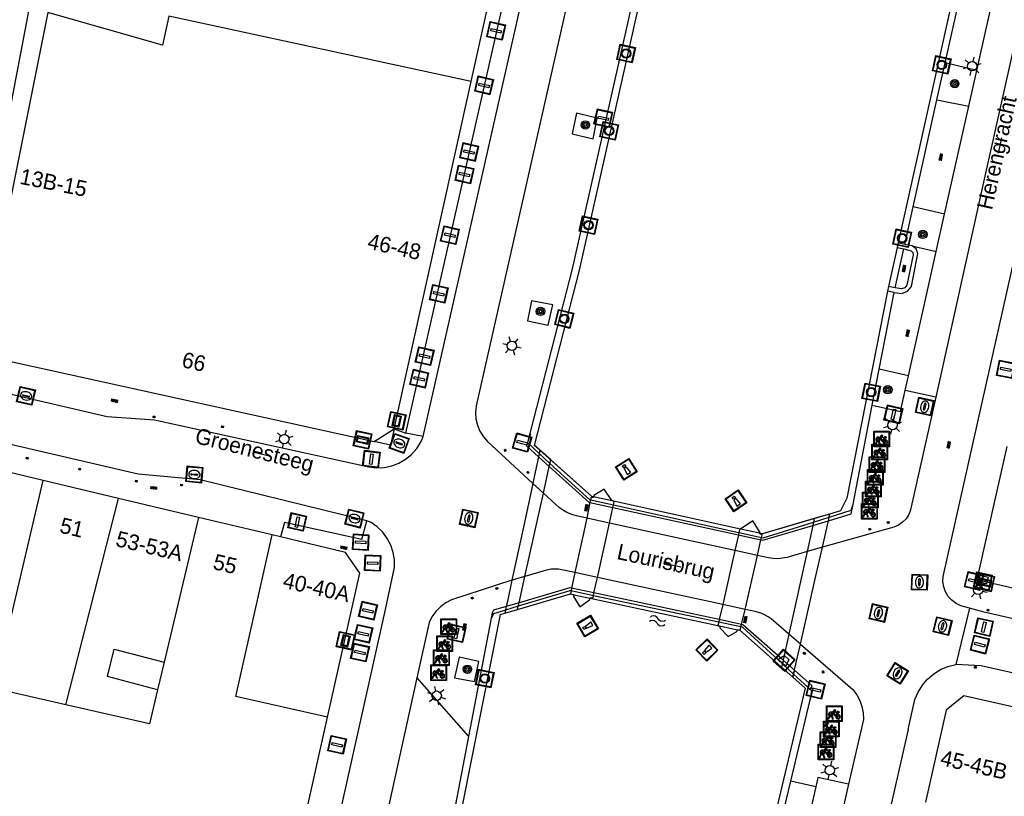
# Model space of a CAD drawing. Header units: metres. Extents: x 93870 to 95789, y 463036 to 464040.
# Tile 84 of 256: x 94220 to 94283, y 463646 to 463695. Entities that reach past the tile are written whole.
import ezdxf
from ezdxf.enums import TextEntityAlignment as Align

# ---------------------------------------------------------------- set-up
doc = ezdxf.new("R2010")
doc.units = ezdxf.units.M
doc.header["$LTSCALE"] = 25.4
for name, color, linetype in [('B_BEBOUWINGSGRENS_0', 1, 'Continuous'), ('B_OVERBOUWLIJN_LIJN_1', 7, 'Continuous'), ('B_TUSSENMUUR_0', 7, 'Continuous'), ('G_GRENS_ALGEMEEN_0', 7, 'Continuous'), ('K_KUNSTWERKGRENS_0', 1, 'Continuous'), ('K_KUNSTWERKGRENS_1', 1, 'Continuous'), ('Q_BALUSTRADE_LIJN_1', 193, 'Continuous'), ('Q_BOOM_0', 3, 'Continuous'), ('Q_BRANDKRAAN_0', 5, 'Continuous'), ('Q_CAI-KAST_0', 10, 'Continuous'), ('Q_FIETSENREK_0', 6, 'Continuous'), ('Q_INSPECTIE_OF_RIOOLPUT_0', 253, 'Continuous'), ('Q_KOLK_0', 254, 'Continuous'), ('Q_LICHTMAST_0', 2, 'Continuous'), ('Q_MEERPAAL_0', 7, 'Continuous'), ('Q_MEERRING_0', 7, 'Continuous'), ('Q_STRAATNAAMBORD_0', 7, 'Continuous'), ('Q_VERKEERSBORDPAAL_0', 40, 'Continuous'), ('Q_WATERLEIDINGPUT_0', 5, 'Continuous'), ('Q_ZAND_ZOUTBAK_0', 7, 'Continuous'), ('S_GBKN_SYMBOOL_OV_GROOT_0', 7, 'Continuous'), ('S_GBKN_SYMBOOL_OV_GROOT_1', 7, 'Continuous'), ('S_GBKN_SYMBOOL_WATER_0', 7, 'Continuous'), ('T_HEK_LIJN_0', 6, 'Continuous'), ('V_WEGGRENS_0', 7, 'Continuous'), ('V_WEGGRENS_1', 7, 'Continuous'), ('W_KADEMUUR_30CM_0', 10, 'Continuous'), ('W_WATERGRENS_0', 5, 'Continuous'), ('Z_GBKN_HUISNUMMER_0', 252, 'Continuous'), ('Z_KUNSTWERKNAAM_1', 252, 'Continuous'), ('Z_STRAATNAAM_0', 252, 'Continuous')]:
    doc.layers.add(name, color=color, linetype=linetype)
for name, color, linetype, true_color in [('Q_AFSLUITPAAL_0', 7, 'Continuous', 0xf86a3a), ('Q_PAAL_STEEN_0', 7, 'Continuous', 0xa97373), ('Q_PAALTJE_0', 7, 'Continuous', 0x666666)]:
    doc.layers.add(name, color=color, linetype=linetype, true_color=true_color)

# ---------------------------------------------------------------- blocks, each defined once
blk = doc.blocks.new('Q_ZAND_ZOUTBAK')
for points in [[(-0.5, 0.5), (0.5, 0.5), (0.5, -0.5), (-0.5, -0.5)], [(-0.336, 0.197), (0.331, 0.197), (0.19, -0.251), (-0.196, -0.251)]]:
    blk.add_lwpolyline(points, close=True)
blk.add_lwpolyline([(-0.442, 0.464), (0.438, 0.464, -0.414214), (0.459, 0.442), (0.459, -0.437, -0.414214), (0.438, -0.459), (-0.442, -0.459, -0.414214), (-0.463, -0.437), (-0.463, 0.442), (-0.463, 0.444), (-0.463, 0.446), (-0.463, 0.448), (-0.462, 0.45), (-0.461, 0.451), (-0.46, 0.453), (-0.459, 0.455), (-0.458, 0.456), (-0.457, 0.457), (-0.456, 0.459), (-0.454, 0.46), (-0.453, 0.461), (-0.451, 0.462), (-0.449, 0.462), (-0.447, 0.463), (-0.446, 0.463), (-0.444, 0.464), (-0.442, 0.464)], format="xyb")
blk = doc.blocks.new('Q_STRAATNAAMBORD')
for points in [[(-0.5, 0.5), (0.5, 0.5), (0.5, -0.5), (-0.5, -0.5)], [(-0.369, 0.22), (0.358, 0.22), (0.358, -0.214), (-0.369, -0.214)]]:
    blk.add_lwpolyline(points, close=True)
for points in [[(-0.442, 0.464), (0.438, 0.464, -0.414214), (0.459, 0.442), (0.459, -0.437, -0.414214), (0.438, -0.459), (-0.442, -0.459, -0.414214), (-0.463, -0.437), (-0.463, 0.442), (-0.463, 0.444), (-0.463, 0.446), (-0.463, 0.448), (-0.462, 0.45), (-0.461, 0.451), (-0.46, 0.453), (-0.459, 0.455), (-0.458, 0.456), (-0.457, 0.457), (-0.456, 0.459), (-0.454, 0.46), (-0.453, 0.461), (-0.451, 0.462), (-0.449, 0.462), (-0.447, 0.463), (-0.446, 0.463), (-0.444, 0.464), (-0.442, 0.464)], [(-0.287, 0.16), (0.281, 0.16, -0.414214), (0.303, 0.139), (0.303, -0.134, -0.414214), (0.281, -0.156), (-0.287, -0.156, -0.414214), (-0.308, -0.134), (-0.308, 0.139), (-0.308, 0.14), (-0.308, 0.142), (-0.307, 0.144), (-0.307, 0.146), (-0.306, 0.148), (-0.305, 0.149), (-0.304, 0.151), (-0.303, 0.152), (-0.302, 0.154), (-0.3, 0.155), (-0.299, 0.156), (-0.297, 0.157), (-0.296, 0.158), (-0.294, 0.159), (-0.292, 0.159), (-0.29, 0.16), (-0.288, 0.16), (-0.287, 0.16)]]:
    blk.add_lwpolyline(points, format="xyb")
blk = doc.blocks.new('Q_CAI-KAST')
for points in [[(-0.5, 0.5), (0.5, 0.5), (0.5, -0.5), (-0.5, -0.5)], [(-0.262, 0.264), (0.25, 0.264), (0.25, 0.187), (-0.262, 0.187)], [(-0.262, 0.107), (0.25, 0.107), (0.25, -0.332), (-0.262, -0.332)]]:
    blk.add_lwpolyline(points, close=True)
blk.add_lwpolyline([(-0.442, 0.464), (0.438, 0.464, -0.414214), (0.459, 0.442), (0.459, -0.437, -0.414214), (0.438, -0.459), (-0.442, -0.459, -0.414214), (-0.463, -0.437), (-0.463, 0.442), (-0.463, 0.444), (-0.463, 0.446), (-0.463, 0.448), (-0.462, 0.45), (-0.461, 0.451), (-0.46, 0.453), (-0.459, 0.455), (-0.458, 0.456), (-0.457, 0.457), (-0.456, 0.459), (-0.454, 0.46), (-0.453, 0.461), (-0.451, 0.462), (-0.449, 0.462), (-0.447, 0.463), (-0.446, 0.463), (-0.444, 0.464), (-0.442, 0.464)], format="xyb")
blk.add_circle((-0.177, -0.034), 0.0354)
blk = doc.blocks.new('Q_LICHTMAST')
for points in [[(-0.26, 0.15), (-0.52, 0.3)], [(0, 0.3), (0, 0.6)], [(0.26, 0.15), (0.52, 0.3)], [(-0.26, -0.15), (-0.52, -0.3)], [(0, -0.3), (0, -0.6)], [(0.26, -0.15), (0.52, -0.3)]]:
    blk.add_lwpolyline(points)
blk.add_circle((0, 0), 0.3)
blk = doc.blocks.new('Q_VERKEERSBORDPAAL')
for points in [[(-0.5, 0.5), (0.5, 0.5), (0.5, -0.5), (-0.5, -0.5)], [(-0.08, 0.333), (0.071, 0.333), (0.071, -0.329), (-0.08, -0.329)]]:
    blk.add_lwpolyline(points, close=True)
blk.add_lwpolyline([(-0.442, 0.464), (0.438, 0.464, -0.414214), (0.459, 0.442), (0.459, -0.437, -0.414214), (0.438, -0.459), (-0.442, -0.459, -0.414214), (-0.463, -0.437), (-0.463, 0.442), (-0.463, 0.444), (-0.463, 0.446), (-0.463, 0.448), (-0.462, 0.45), (-0.461, 0.451), (-0.46, 0.453), (-0.459, 0.455), (-0.458, 0.456), (-0.457, 0.457), (-0.456, 0.459), (-0.454, 0.46), (-0.453, 0.461), (-0.451, 0.462), (-0.449, 0.462), (-0.447, 0.463), (-0.446, 0.463), (-0.444, 0.464), (-0.442, 0.464)], format="xyb")
blk = doc.blocks.new('Q_AFSLUITPAAL')
for points in [[(-0.5, 0.5), (0.5, 0.5), (0.5, -0.5), (-0.5, -0.5)], [(-0.08, 0.333), (0.071, 0.333), (0.071, -0.329), (-0.08, -0.329)]]:
    blk.add_lwpolyline(points, close=True)
blk.add_lwpolyline([(-0.442, 0.464), (0.438, 0.464, -0.414214), (0.459, 0.442), (0.459, -0.437, -0.414214), (0.438, -0.459), (-0.442, -0.459, -0.414214), (-0.463, -0.437), (-0.463, 0.442), (-0.463, 0.444), (-0.463, 0.446), (-0.463, 0.448), (-0.462, 0.45), (-0.461, 0.451), (-0.46, 0.453), (-0.459, 0.455), (-0.458, 0.456), (-0.457, 0.457), (-0.456, 0.459), (-0.454, 0.46), (-0.453, 0.461), (-0.451, 0.462), (-0.449, 0.462), (-0.447, 0.463), (-0.446, 0.463), (-0.444, 0.464), (-0.442, 0.464)], format="xyb")
blk = doc.blocks.new('Q_PAAL_STEEN')
for points in [[(-0.5, 0.5), (0.5, 0.5), (0.5, -0.5), (-0.5, -0.5)], [(-0.08, 0.333), (0.071, 0.333), (0.071, -0.329), (-0.08, -0.329)]]:
    blk.add_lwpolyline(points, close=True)
blk.add_lwpolyline([(-0.442, 0.464), (0.438, 0.464, -0.414214), (0.459, 0.442), (0.459, -0.437, -0.414214), (0.438, -0.459), (-0.442, -0.459, -0.414214), (-0.463, -0.437), (-0.463, 0.442), (-0.463, 0.444), (-0.463, 0.446), (-0.463, 0.448), (-0.462, 0.45), (-0.461, 0.451), (-0.46, 0.453), (-0.459, 0.455), (-0.458, 0.456), (-0.457, 0.457), (-0.456, 0.459), (-0.454, 0.46), (-0.453, 0.461), (-0.451, 0.462), (-0.449, 0.462), (-0.447, 0.463), (-0.446, 0.463), (-0.444, 0.464), (-0.442, 0.464)], format="xyb")
blk = doc.blocks.new('Q_PAALTJE')
at = {"color": 251, "true_color": 0x666666, "xscale": 0.1, "yscale": 0.1, "zscale": 0.01}
blk.add_blockref('Q_PAAL_STEEN', (0, 0), dxfattribs=at)
blk = doc.blocks.new('Q_KOLK')
blk.add_lwpolyline([(-0.5, 0.5), (0.5, 0.5), (0.5, -0.5), (-0.5, -0.5)], close=True)
for points in [[(-0.442, 0.464), (0.438, 0.464, -0.414214), (0.459, 0.442), (0.459, -0.437, -0.414214), (0.438, -0.459), (-0.442, -0.459, -0.414214), (-0.463, -0.437), (-0.463, 0.442, -0.414214), (-0.442, 0.464)], [(-0.345, 0.105, 0.380426), (-0.276, -0.18)], [(-0.008, 0.266, 0.240218), (-0.345, 0.105)], [(-0.194, 0.045, 0.853344), (-0.194, -0.032)], [(0.331, 0.111, 0.240191), (-0.008, 0.266)], [(0.185, -0.032, 0.849746), (0.185, 0.045)], [(0.267, -0.176, 0.380426), (0.331, 0.111)], [(-0.276, -0.18, 0.148452), (0.012, -0.257)], [(0.012, -0.257, 0.131742), (0.267, -0.176)]]:
    blk.add_lwpolyline(points, format="xyb")
for points in [[(-0.194, 0.045), (0.185, 0.045)], [(0.185, -0.032), (-0.194, -0.032)]]:
    blk.add_lwpolyline(points)
blk = doc.blocks.new('Q_BRANDKRAAN')
blk.add_lwpolyline([(-0.5, 0.5), (0.5, 0.5), (0.5, -0.5), (-0.5, -0.5)], close=True)
for points in [[(-0.442, 0.464), (0.438, 0.464, -0.414214), (0.459, 0.442), (0.459, -0.437, -0.414214), (0.438, -0.459), (-0.442, -0.459, -0.414214), (-0.463, -0.437), (-0.463, 0.442), (-0.463, 0.444), (-0.463, 0.446), (-0.463, 0.448), (-0.462, 0.45), (-0.461, 0.451), (-0.46, 0.453), (-0.459, 0.455), (-0.458, 0.456), (-0.457, 0.457), (-0.456, 0.459), (-0.454, 0.46), (-0.453, 0.461), (-0.451, 0.462), (-0.449, 0.462), (-0.447, 0.463), (-0.446, 0.463), (-0.444, 0.464), (-0.442, 0.464)], [(-0.345, 0.105, 0.380426), (-0.276, -0.18)], [(-0.008, 0.266, 0.240218), (-0.345, 0.105)], [(-0.194, 0.045, 0.853344), (-0.194, -0.032)], [(0.331, 0.111, 0.240191), (-0.008, 0.266)], [(0.185, -0.032, 0.849746), (0.185, 0.045)], [(0.267, -0.176, 0.380426), (0.331, 0.111)], [(-0.276, -0.18, 0.148452), (0.012, -0.257)], [(0.012, -0.257, 0.131742), (0.267, -0.176)]]:
    blk.add_lwpolyline(points, format="xyb")
for points in [[(-0.194, 0.045), (0.185, 0.045)], [(0.185, -0.032), (-0.194, -0.032)]]:
    blk.add_lwpolyline(points)
blk = doc.blocks.new('Q_INSPECTIE_OF_RIOOLPUT')
blk.add_lwpolyline([(-0.5, 0.5), (0.5, 0.5), (0.5, -0.5), (-0.5, -0.5)], close=True)
for points in [[(-0.442, 0.464), (0.438, 0.464, -0.414214), (0.459, 0.442), (0.459, -0.437, -0.414214), (0.438, -0.459), (-0.442, -0.459, -0.414214), (-0.463, -0.437), (-0.463, 0.442), (-0.463, 0.444), (-0.463, 0.446), (-0.463, 0.448), (-0.462, 0.45), (-0.461, 0.451), (-0.46, 0.453), (-0.459, 0.455), (-0.458, 0.456), (-0.457, 0.457), (-0.456, 0.459), (-0.454, 0.46), (-0.453, 0.461), (-0.451, 0.462), (-0.449, 0.462), (-0.447, 0.463), (-0.446, 0.463), (-0.444, 0.464), (-0.442, 0.464)], [(-0.345, 0.105, 0.380426), (-0.276, -0.18)], [(-0.008, 0.266, 0.240218), (-0.345, 0.105)], [(-0.194, 0.045, 0.853344), (-0.194, -0.032)], [(0.331, 0.111, 0.240191), (-0.008, 0.266)], [(0.185, -0.032, 0.849746), (0.185, 0.045)], [(0.267, -0.176, 0.380426), (0.331, 0.111)], [(-0.276, -0.18, 0.148452), (0.012, -0.257)], [(0.012, -0.257, 0.131742), (0.267, -0.176)]]:
    blk.add_lwpolyline(points, format="xyb")
for points in [[(-0.194, 0.045), (0.185, 0.045)], [(0.185, -0.032), (-0.194, -0.032)]]:
    blk.add_lwpolyline(points)
blk = doc.blocks.new('Q_WATERLEIDINGPUT')
blk.add_lwpolyline([(-0.5, 0.5), (0.5, 0.5), (0.5, -0.5), (-0.5, -0.5)], close=True)
for points in [[(-0.442, 0.464), (0.438, 0.464, -0.414214), (0.459, 0.442), (0.459, -0.437, -0.414214), (0.438, -0.459), (-0.442, -0.459, -0.414214), (-0.463, -0.437), (-0.463, 0.442), (-0.463, 0.444), (-0.463, 0.446), (-0.463, 0.448), (-0.462, 0.45), (-0.461, 0.451), (-0.46, 0.453), (-0.459, 0.455), (-0.458, 0.456), (-0.457, 0.457), (-0.456, 0.459), (-0.454, 0.46), (-0.453, 0.461), (-0.451, 0.462), (-0.449, 0.462), (-0.447, 0.463), (-0.446, 0.463), (-0.444, 0.464), (-0.442, 0.464)], [(-0.345, 0.105, 0.380426), (-0.276, -0.18)], [(-0.008, 0.266, 0.240218), (-0.345, 0.105)], [(-0.194, 0.045, 0.853344), (-0.194, -0.032)], [(0.331, 0.111, 0.240191), (-0.008, 0.266)], [(0.185, -0.032, 0.849746), (0.185, 0.045)], [(0.267, -0.176, 0.380426), (0.331, 0.111)], [(-0.276, -0.18, 0.148452), (0.012, -0.257)], [(0.012, -0.257, 0.131742), (0.267, -0.176)]]:
    blk.add_lwpolyline(points, format="xyb")
for points in [[(-0.194, 0.045), (0.185, 0.045)], [(0.185, -0.032), (-0.194, -0.032)]]:
    blk.add_lwpolyline(points)
blk = doc.blocks.new('Q_MEERRING')
blk.add_lwpolyline([(-0.5, 0.5), (0.5, 0.5), (0.5, -0.5), (-0.5, -0.5)], close=True)
blk.add_lwpolyline([(-0.442, 0.464), (0.438, 0.464, -0.414214), (0.459, 0.442), (0.459, -0.437, -0.414214), (0.438, -0.459), (-0.442, -0.459, -0.414214), (-0.463, -0.437), (-0.463, 0.442), (-0.463, 0.444), (-0.463, 0.446), (-0.463, 0.448), (-0.462, 0.45), (-0.461, 0.451), (-0.46, 0.453), (-0.459, 0.455), (-0.458, 0.456), (-0.457, 0.457), (-0.456, 0.459), (-0.454, 0.46), (-0.453, 0.461), (-0.451, 0.462), (-0.449, 0.462), (-0.447, 0.463), (-0.446, 0.463), (-0.444, 0.464), (-0.442, 0.464)], format="xyb")
for radius in [0.3, 0.3, 0.25, 0.25]:
    blk.add_circle((0, 0), radius)
blk = doc.blocks.new('Q_FIETSENREK')
for points in [[(-0.5, 0.5), (0.5, 0.5), (0.5, -0.5), (-0.5, -0.5)], [(-0.063, 0.145), (0.184, 0.054), (0.037, -0.093)]]:
    blk.add_lwpolyline(points, close=True)
for points in [[(-0.442, 0.464), (0.438, 0.464, -0.414214), (0.459, 0.442), (0.459, -0.437, -0.414214), (0.438, -0.459), (-0.442, -0.459, -0.414214), (-0.463, -0.437), (-0.463, 0.442), (-0.463, 0.444), (-0.463, 0.446), (-0.463, 0.448), (-0.462, 0.45), (-0.461, 0.451), (-0.46, 0.453), (-0.459, 0.455), (-0.458, 0.456), (-0.457, 0.457), (-0.456, 0.459), (-0.454, 0.46), (-0.453, 0.461), (-0.451, 0.462), (-0.449, 0.462), (-0.447, 0.463), (-0.446, 0.463), (-0.444, 0.464), (-0.442, 0.464)], [(-0.181, 0.106, 0.847256), (-0.324, -0.144)], [(-0.193, 0.075, 0.842492), (-0.305, -0.118)], [(-0.171, 0.065, 0.053288), (-0.193, 0.075)], [(-0.185, -0.134, 0.502492), (-0.147, 0.044)], [(-0.149, 0.089, 0.06236), (-0.181, 0.106)], [(-0.165, -0.161, 0.494489), (-0.125, 0.068)], [(-0.324, -0.144, 0.089606), (-0.421, -0.348)], [(-0.296, -0.162, 0.110942), (-0.375, -0.348)], [(-0.294, -0.105, 0.006942), (-0.305, -0.118)], [(-0.296, -0.162, 0.02458), (-0.283, -0.168)], [(-0.212, -0.105, 0.381614), (-0.294, -0.105)], [(-0.283, -0.168, 0.148109), (-0.198, -0.173)], [(-0.223, -0.136, 0.533998), (-0.276, -0.136)], [(-0.276, -0.136, 0.009682), (-0.271, -0.138)], [(-0.271, -0.138, 0.120201), (-0.218, -0.144)], [(-0.218, -0.144, 0.003554), (-0.223, -0.136)], [(-0.185, -0.134, 0.017985), (-0.212, -0.105)], [(-0.122, -0.348, 0.075837), (-0.198, -0.173)], [(-0.075, -0.348, 0.094234), (-0.165, -0.161)], [(0.095, -0.16, 0.385208), (0.186, -0.333)], [(0.209, -0.054, 0.224648), (0.108, -0.128)], [(0.126, -0.171, 0.376993), (0.197, -0.303)], [(0.212, -0.086, 0.20829), (0.139, -0.139)], [(0.186, -0.333, 1), (0.287, -0.06)], [(0.197, -0.303, 1), (0.276, -0.09)], [(0.287, -0.06, 0.086253), (0.238, -0.051)], [(0.276, -0.09, 0.079305), (0.241, -0.083)]]:
    blk.add_lwpolyline(points, format="xyb")
for points in [[(-0.171, 0.065), (-0.263, -0.038), (-0.239, -0.059), (-0.147, 0.044)], [(0.081, 0.221), (-0.003, 0.252), (-0.149, 0.089)], [(-0.125, 0.068), (-0.086, 0.111), (0.018, -0.131), (0.095, -0.16)], [(0.238, -0.051), (0.229, 0.053), (0.261, 0.093), (0.302, 0.078), (0.314, 0.11), (0.192, 0.155), (0.18, 0.123), (0.231, 0.104), (0.207, 0.076), (-0.04, 0.167), (0, 0.216), (0.07, 0.191), (0.081, 0.221)], [(0.209, -0.054), (0.199, 0.029), (0.057, -0.108)], [(-0.421, -0.348), (-0.375, -0.348)], [(-0.122, -0.348), (-0.075, -0.348)], [(0.057, -0.108), (0.108, -0.128)], [(0.126, -0.171), (0.253, -0.218), (0.241, -0.083)], [(0.139, -0.139), (0.222, -0.17), (0.212, -0.086)]]:
    blk.add_lwpolyline(points)
blk = doc.blocks.new('Q_BOOM')
for radius in [0.27, 0.18, 0.09]:
    blk.add_circle((0, 0), radius)
blk = doc.blocks.new('Q_MEERPAAL')
for points in [[(-0.5, 0.5), (0.5, 0.5), (0.5, -0.5), (-0.5, -0.5)], [(-0.076, 0.32), (0.068, 0.32), (0.068, 0.17), (-0.076, 0.17)]]:
    blk.add_lwpolyline(points, close=True)
blk.add_lwpolyline([(-0.442, 0.464), (0.438, 0.464, -0.414214), (0.459, 0.442), (0.459, -0.437, -0.414214), (0.438, -0.459), (-0.442, -0.459, -0.414214), (-0.463, -0.437), (-0.463, 0.442), (-0.463, 0.444), (-0.463, 0.446), (-0.463, 0.448), (-0.462, 0.45), (-0.461, 0.451), (-0.46, 0.453), (-0.459, 0.455), (-0.458, 0.456), (-0.457, 0.457), (-0.456, 0.459), (-0.454, 0.46), (-0.453, 0.461), (-0.451, 0.462), (-0.449, 0.462), (-0.447, 0.463), (-0.446, 0.463), (-0.444, 0.464), (-0.442, 0.464)], format="xyb")
for points in [[(-0.076, 0.124), (-0.136, -0.311)], [(-0.076, 0.124), (0.068, 0.124)], [(0.068, 0.124), (0.122, -0.311)], [(-0.136, -0.311), (0.122, -0.311)]]:
    blk.add_lwpolyline(points)
blk = doc.blocks.new('S_GBKN_SYMBOOL_WATER')
for points in [[(-0.5, 0.15), (-0.438, 0.212), (-0.312, 0.275), (-0.188, 0.275), (-0.062, 0.212), (0, 0.15), (0.062, 0.087), (0.188, 0.025), (0.312, 0.025), (0.438, 0.087), (0.5, 0.15)], [(-0.5, -0.15), (-0.438, -0.087), (-0.312, -0.025), (-0.188, -0.025), (-0.062, -0.087), (0, -0.15), (0.062, -0.212), (0.188, -0.275), (0.312, -0.275), (0.438, -0.212), (0.5, -0.15)]]:
    blk.add_lwpolyline(points)
blk = doc.blocks.new('S_GBKN_SYMBOOL_OV_GROOT')
for points in [[(-0.21875, 0.0625), (0.21875, 0.0625)], [(-0.21875, 0), (0.21875, 0)], [(-0.1875, 0.0625), (-0.1875, 0)], [(-0.125, 0.09375), (-0.125, 0.0625)], [(-0.125, 0), (-0.125, -0.0625)], [(-0.0625, 0.0625), (-0.0625, 0)], [(0, 0.09375), (0, 0.0625)], [(0, 0), (0, -0.0625)], [(0.0625, 0.0625), (0.0625, 0)], [(0.125, 0.09375), (0.125, 0.0625)], [(0.125, 0), (0.125, -0.0625)], [(0.1875, 0.0625), (0.1875, 0)], [(-0.21875, -0.0625), (0.21875, -0.0625)], [(-0.1875, -0.0625), (-0.1875, -0.09375)], [(-0.0625, -0.0625), (-0.0625, -0.09375)], [(0.0625, -0.0625), (0.0625, -0.09375)], [(0.1875, -0.0625), (0.1875, -0.09375)]]:
    blk.add_lwpolyline(points)

msp = doc.modelspace()

# ---------------------------------------------------------------- linework, layer by layer
at = {"layer": 'B_BEBOUWINGSGRENS_0'}
for p, q in [((94248.847, 463691.538), (94250.955, 463700.954)), ((94221.821, 463695.927), (94217.67, 463675.21)), ((94243.931, 463669.357), (94248.847, 463691.538)), ((94283.034, 463668.234), (94281.11, 463659.74)), ((94221.537, 463666.063), (94215.11, 463667.59)), ((94226.347, 463664.921), (94221.537, 463666.063)), ((94231.439, 463663.711), (94226.347, 463664.921)), ((94236.146, 463662.593), (94231.439, 463663.711)), ((94236.676, 463662.467), (94236.146, 463662.593)), ((94239.686, 463650.96), (94241.75, 463660.16)), ((94281.11, 463659.74), (94291.337, 463657.387)), ((94229.245, 463654.463), (94228.83, 463652.711)), ((94233.8, 463624.73), (94239.686, 463650.96)), ((94279.16, 463651.4), (94277.843, 463645.539))]:
    msp.add_line(p, q, dxfattribs=at)
for points in [[(94248.847, 463691.538), (94229.545, 463695.695), (94229.145, 463693.838), (94221.821, 463695.927)], [(94217.67, 463675.21), (94218.574, 463673.853), (94242.66, 463668.549), (94243.931, 463669.357)], [(94241.75, 463660.16), (94240.83, 463661.48), (94236.676, 463662.467)], [(94228.83, 463652.711), (94225.638, 463653.549), (94226.053, 463655.3), (94229.245, 463654.463)], [(94299.474, 463647.993), (94280.28, 463652.32), (94279.16, 463651.4)]]:
    msp.add_lwpolyline(points, dxfattribs=at)
at = {"layer": 'B_OVERBOUWLIJN_LIJN_1'}
msp.add_lwpolyline([(94243.931, 463669.357), (94243.691, 463668.322), (94242.66, 463668.549)], dxfattribs=at)
at = {"layer": 'B_TUSSENMUUR_0'}
for p, q in [((94219.105, 463655.737), (94221.537, 463666.063)), ((94222.987, 463651.749), (94226.347, 463664.921)), ((94231.439, 463663.711), (94229.245, 463654.463)), ((94222.987, 463651.749), (94218.411, 463652.79))]:
    msp.add_line(p, q, dxfattribs=at)
for points in [[(94239.686, 463650.96), (94233.831, 463652.274), (94236.146, 463662.593)], [(94228.83, 463652.711), (94228.314, 463650.537), (94222.987, 463651.749)]]:
    msp.add_lwpolyline(points, dxfattribs=at)
at = {"layer": 'G_GRENS_ALGEMEEN_0'}
for p, q in [((94278.569, 463690.354), (94279.094, 463692.714)), ((94276.517, 463681.134), (94277.049, 463683.524)), ((94276.517, 463681.134), (94276.1, 463681.227)), ((94276.985, 463681.032), (94276.517, 463681.134)), ((94275.901, 463678.366), (94276.452, 463680.841)), ((94276.035, 463680.934), (94276.452, 463680.841)), ((94275.901, 463678.366), (94275.483, 463678.453)), ((94275.844, 463678.072), (94275.425, 463678.159)), ((94274.449, 463670.868), (94274.893, 463673.162))]:
    msp.add_line(p, q, dxfattribs=at)
msp.add_lwpolyline([(94276.452, 463680.841), (94276.934, 463680.725), (94277.044, 463680.613), (94277.064, 463680.457), (94276.654, 463678.522), (94276.516, 463678.366), (94276.319, 463678.297), (94275.901, 463678.366)], dxfattribs=at)
at = {"layer": 'K_KUNSTWERKGRENS_0'}
for p, q in [((94253.926, 463667.384), (94253.234, 463668)), ((94253.144, 463667.583), (94252.934, 463666.604)), ((94253.18, 463667.747), (94253.144, 463667.583)), ((94252.934, 463666.604), (94252.779, 463665.882)), ((94252.779, 463665.882), (94252.177, 463663.084)), ((94256.431, 463664.657), (94256.219, 463663.672)), ((94256.467, 463664.827), (94256.431, 463664.657)), ((94257.934, 463664.505), (94257.982, 463664.719)), ((94257.982, 463664.719), (94257.935, 463664.742)), ((94257.678, 463663.352), (94257.897, 463664.337)), ((94257.897, 463664.337), (94257.934, 463664.505)), ((94256.219, 463663.672), (94255.471, 463660.186)), ((94256.905, 463659.877), (94257.678, 463663.352)), ((94270.697, 463663.415), (94270.65, 463663.199)), ((94270.746, 463663.638), (94270.697, 463663.415)), ((94271.717, 463663.925), (94270.746, 463663.638)), ((94271.265, 463661.803), (94271.651, 463663.496)), ((94252.177, 463663.084), (94251.45, 463659.702)), ((94265.94, 463662.75), (94265.904, 463662.591)), ((94270.65, 463663.199), (94270.282, 463661.525)), ((94265.904, 463662.591), (94265.68, 463661.601)), ((94267.113, 463661.287), (94267.339, 463662.277)), ((94267.339, 463662.277), (94267.376, 463662.435)), ((94267.376, 463662.435), (94267.411, 463662.59)), ((94265.68, 463661.601), (94264.9, 463658.151)), ((94270.282, 463661.525), (94269.125, 463656.258)), ((94270.761, 463659.593), (94271.265, 463661.803)), ((94266.324, 463657.844), (94267.113, 463661.287)), ((94251.45, 463659.702), (94251.158, 463658.344)), ((94255.471, 463660.186), (94255.26, 463659.2)), ((94256.686, 463658.895), (94256.905, 463659.877)), ((94269.859, 463655.631), (94270.761, 463659.593)), ((94255.221, 463659.017), (94255.179, 463658.824)), ((94255.26, 463659.2), (94255.221, 463659.017)), ((94256.646, 463658.716), (94256.686, 463658.895)), ((94251, 463657.607), (94251.808, 463657.842)), ((94251.042, 463657.802), (94251, 463657.607)), ((94251.091, 463658.03), (94251.042, 463657.802)), ((94264.9, 463658.151), (94264.681, 463657.187)), ((94266.104, 463656.883), (94266.324, 463657.844)), ((94264.681, 463657.187), (94264.645, 463657.027)), ((94264.645, 463657.027), (94264.595, 463656.806)), ((94266.068, 463656.726), (94266.104, 463656.883)), ((94269.125, 463656.258), (94268.76, 463654.598)), ((94269.485, 463653.99), (94269.859, 463655.631)), ((94268.76, 463654.598), (94268.71, 463654.37)), ((94268.71, 463654.37), (94268.661, 463654.147)), ((94269.479, 463653.965), (94269.422, 463653.717)), ((94269.479, 463653.965), (94269.479, 463653.965)), ((94269.422, 463653.717), (94269.376, 463653.513)), ((94270.17, 463652.809), (94266.504, 463637.393)), ((94269.241, 463646.882), (94270.493, 463652.064)), ((94268.687, 463644.592), (94269.241, 463646.882))]:
    msp.add_line(p, q, dxfattribs=at)
for points in [[(94257.935, 463664.742), (94257.828, 463664.794), (94257.338, 463665.523), (94256.679, 463665.105), (94256.66, 463665.021)], [(94256.66, 463665.021), (94256.652, 463664.983), (94256.5, 463664.98), (94256.467, 463664.827)], [(94267.276, 463662.697), (94267.284, 463662.744), (94266.82, 463663.492), (94266.047, 463662.966)], [(94266.047, 463662.966), (94265.978, 463662.919), (94265.94, 463662.75)], [(94267.411, 463662.59), (94267.269, 463662.656), (94267.276, 463662.697)], [(94255.179, 463658.824), (94255.404, 463658.783), (94255.403, 463658.776)], [(94255.403, 463658.776), (94255.383, 463658.667), (94255.776, 463658.006), (94256.407, 463658.453), (94256.432, 463658.555)], [(94256.432, 463658.555), (94256.439, 463658.582), (94256.616, 463658.58), (94256.646, 463658.716)], [(94264.595, 463656.806), (94264.591, 463656.787), (94264.732, 463656.748), (94264.715, 463656.659), (94265.255, 463656.101), (94265.81, 463656.427), (94265.837, 463656.54)], [(94265.837, 463656.54), (94265.84, 463656.552), (94266.027, 463656.545), (94266.068, 463656.726)], [(94270.493, 463652.064), (94270.665, 463652.776), (94270.566, 463652.796), (94270.595, 463652.982), (94269.479, 463653.965)]]:
    msp.add_lwpolyline(points, dxfattribs=at)
at = {"layer": 'K_KUNSTWERKGRENS_1'}
for p, q in [((94253.187, 463667.781), (94253.144, 463667.583)), ((94253.187, 463667.781), (94253.18, 463667.747)), ((94253.234, 463668), (94253.187, 463667.781)), ((94253.234, 463668), (94253.187, 463667.781)), ((94256.555, 463665.044), (94253.234, 463668)), ((94253.144, 463667.583), (94252.934, 463666.604)), ((94253.18, 463667.747), (94253.144, 463667.583)), ((94256.555, 463665.044), (94253.926, 463667.384)), ((94252.934, 463666.604), (94252.779, 463665.882)), ((94252.779, 463665.882), (94252.177, 463663.084)), ((94256.66, 463665.021), (94256.555, 463665.044)), ((94257.935, 463664.742), (94256.66, 463665.021)), ((94266.047, 463662.966), (94257.935, 463664.742)), ((94271.717, 463663.925), (94267.44, 463662.661)), ((94270.746, 463663.638), (94267.44, 463662.661)), ((94271.265, 463661.803), (94271.651, 463663.496)), ((94271.651, 463663.496), (94271.686, 463663.724)), ((94271.686, 463663.724), (94271.717, 463663.925)), ((94252.177, 463663.084), (94251.45, 463659.702)), ((94267.276, 463662.697), (94266.047, 463662.966)), ((94267.44, 463662.661), (94267.276, 463662.697)), ((94270.761, 463659.593), (94271.265, 463661.803)), ((94251.45, 463659.702), (94251.158, 463658.344)), ((94269.859, 463655.631), (94270.761, 463659.593)), ((94251.158, 463658.344), (94251.091, 463658.03)), ((94251.808, 463657.842), (94255.179, 463658.824)), ((94251.808, 463657.842), (94255.179, 463658.824)), ((94255.179, 463658.824), (94255.403, 463658.776)), ((94255.403, 463658.776), (94256.432, 463658.555)), ((94256.432, 463658.555), (94264.595, 463656.806)), ((94251, 463657.607), (94251.808, 463657.842)), ((94264.595, 463656.806), (94265.837, 463656.54)), ((94265.837, 463656.54), (94266, 463656.505)), ((94266, 463656.505), (94268.661, 463654.147)), ((94266, 463656.505), (94269.376, 463653.513)), ((94269.485, 463653.99), (94269.859, 463655.631)), ((94269.422, 463653.717), (94269.479, 463653.965)), ((94269.479, 463653.965), (94269.485, 463653.99)), ((94269.376, 463653.513), (94269.422, 463653.717))]:
    msp.add_line(p, q, dxfattribs=at)
at = {"layer": 'Q_BALUSTRADE_LIJN_1'}
for p, q in [((94253.187, 463667.781), (94253.875, 463667.153)), ((94256.467, 463664.827), (94257.934, 463664.505)), ((94257.934, 463664.505), (94265.94, 463662.75)), ((94270.697, 463663.415), (94271.686, 463663.724)), ((94265.94, 463662.75), (94267.376, 463662.435)), ((94256.646, 463658.716), (94255.221, 463659.017)), ((94264.645, 463657.027), (94256.646, 463658.716)), ((94251.853, 463658.046), (94251.042, 463657.802)), ((94266.068, 463656.726), (94264.645, 463657.027)), ((94269.422, 463653.717), (94268.71, 463654.37))]:
    msp.add_line(p, q, dxfattribs=at)
for points in [[(94253.875, 463667.153), (94256.411, 463664.839), (94256.467, 463664.827)], [(94267.376, 463662.435), (94267.486, 463662.411), (94270.697, 463663.415)], [(94255.221, 463659.017), (94255.142, 463659.034), (94251.853, 463658.046)], [(94268.71, 463654.37), (94266.159, 463656.707), (94266.068, 463656.726)]]:
    msp.add_lwpolyline(points, dxfattribs=at)
at = {"layer": 'T_HEK_LIJN_0'}
for p, q in [((94252.635, 463669.036), (94252.446, 463668.485)), ((94252.446, 463668.485), (94253.187, 463667.781)), ((94253.187, 463667.781), (94253.187, 463667.781)), ((94253.187, 463667.781), (94253.187, 463667.781)), ((94271.686, 463663.724), (94271.686, 463663.724)), ((94251.042, 463657.802), (94251.042, 463657.802)), ((94269.422, 463653.717), (94269.422, 463653.717)), ((94269.422, 463653.717), (94269.422, 463653.717))]:
    msp.add_line(p, q, dxfattribs=at)
for points in [[(94271.686, 463663.724), (94273.108, 463664.169), (94273.227, 463664.557)], [(94251.042, 463657.802), (94250.264, 463657.568), (94250.128, 463657.289)], [(94270.493, 463652.064), (94270.592, 463652.645), (94269.422, 463653.717)]]:
    msp.add_lwpolyline(points, dxfattribs=at)
at = {"layer": 'V_WEGGRENS_0'}
for p, q in [((94244.668, 463669.094), (94256.089, 463719.388)), ((94285.865, 463704.439), (94281.586, 463685.288)), ((94245.789, 463668.868), (94253, 463700.827)), ((94279.094, 463692.714), (94280.714, 463699.994)), ((94281.116, 463692.227), (94282.74, 463699.479)), ((94281.116, 463692.227), (94279.094, 463692.714)), ((94280.605, 463689.944), (94281.116, 463692.227)), ((94277.049, 463683.524), (94278.569, 463690.354)), ((94278.569, 463690.354), (94280.605, 463689.944)), ((94279.062, 463683.054), (94280.605, 463689.944)), ((94281.586, 463685.288), (94278.501, 463671.383)), ((94279.062, 463683.054), (94277.049, 463683.524)), ((94278.532, 463680.686), (94279.062, 463683.054)), ((94276.985, 463681.032), (94278.532, 463680.686)), ((94276.756, 463672.756), (94278.532, 463680.686)), ((94274.893, 463673.162), (94275.844, 463678.072)), ((94276.756, 463672.756), (94274.893, 463673.162)), ((94276.546, 463671.816), (94276.756, 463672.756)), ((94278.501, 463671.383), (94276.546, 463671.816)), ((94278.501, 463671.383), (94276.895, 463664.189)), ((94273.227, 463664.557), (94274.449, 463670.868)), ((94243.931, 463669.357), (94244.668, 463669.094)), ((94245.789, 463668.868), (94244.668, 463669.094)), ((94245.633, 463668.52), (94245.789, 463668.868)), ((94252.779, 463665.882), (94252.779, 463665.882)), ((94241.865, 463662.298), (94242.179, 463663.492)), ((94271.265, 463661.803), (94271.265, 463661.803)), ((94243.344, 463657.647), (94243.952, 463660.519)), ((94251.091, 463658.03), (94251.091, 463658.03)), ((94280.657, 463657.925), (94279.771, 463654.334)), ((94236.89, 463628.736), (94243.344, 463657.647)), ((94250.128, 463657.289), (94248.681, 463649.731)), ((94246.156, 463656.997), (94245.381, 463653.478)), ((94281.402, 463654.242), (94279.771, 463654.334)), ((94317.336, 463646.033), (94281.402, 463654.242)), ((94245.381, 463653.478), (94243.782, 463646.22)), ((94245.381, 463653.478), (94248.681, 463649.731)), ((94273.881, 463650.82), (94272.925, 463646.692)), ((94276.734, 463650.173), (94266.582, 463605.579)), ((94248.681, 463649.731), (94247.851, 463645.397)), ((94270.841, 463646.528), (94269.241, 463646.882)), ((94270.841, 463646.528), (94270.307, 463644.23)), ((94243.782, 463646.22), (94239.734, 463628.113))]:
    msp.add_line(p, q, dxfattribs=at)
for points in [[(94272.417, 463775.111), (94255.842, 463700.392), (94249.162, 463670.822), (94249.123, 463670.409), (94249.152, 463669.996), (94249.247, 463669.592), (94249.406, 463669.209), (94249.625, 463668.858), (94249.898, 463668.546), (94252.779, 463665.882)], [(94225.451, 463721.521), (94216.65, 463675.44), (94216.79, 463675.41)], [(94280.657, 463657.925), (94280.103, 463658.077), (94279.798, 463658.221), (94279.526, 463658.422), (94279.299, 463658.672), (94279.124, 463658.961), (94279.008, 463659.278), (94278.956, 463659.612), (94278.97, 463659.949), (94288.803, 463703.804)], [(94259.709, 463699.233), (94255.293, 463679.582), (94252.446, 463668.485)], [(94256.898, 463689.182), (94255.573, 463689.506), (94255.29, 463688.184), (94256.627, 463687.875), (94256.898, 463689.182)], [(94275.844, 463678.072), (94276.327, 463678.009), (94276.696, 463678.151), (94276.947, 463678.456), (94277.365, 463680.558), (94277.245, 463680.851), (94276.985, 463681.032)], [(94254.068, 463677.278), (94252.705, 463677.53), (94252.434, 463676.259), (94253.752, 463675.978), (94254.068, 463677.278)], [(94218.38, 463671.83), (94225.608, 463670.143), (94228.628, 463669.944), (94242.311, 463666.942), (94242.8, 463666.883), (94243.292, 463666.904), (94243.774, 463667.003), (94244.235, 463667.178), (94244.661, 463667.424), (94245.043, 463667.735), (94245.369, 463668.104), (94245.633, 463668.52)], [(94274.449, 463670.868), (94276.244, 463670.466), (94276.546, 463671.816)], [(94242.179, 463663.492), (94231.56, 463666.1), (94227.59, 463666.48), (94217.238, 463668.877)], [(94252.446, 463668.485), (94252.385, 463668.269), (94253.144, 463667.583)], [(94276.895, 463664.189), (94276.777, 463663.894), (94276.603, 463663.627), (94276.379, 463663.4), (94276.116, 463663.222), (94275.822, 463663.098), (94271.265, 463661.803)], [(94271.651, 463663.496), (94273.103, 463663.944), (94273.227, 463664.557)], [(94241.865, 463662.298), (94236.927, 463663.382), (94236.676, 463662.467)], [(94243.952, 463660.519), (94243.949, 463661.004), (94243.87, 463661.482), (94243.716, 463661.942), (94243.492, 463662.371), (94243.203, 463662.76), (94242.857, 463663.099), (94242.461, 463663.379), (94242.179, 463663.492)], [(94251.45, 463659.702), (94247.595, 463658.45), (94247.223, 463658.258), (94246.885, 463658.009), (94246.59, 463657.712), (94246.345, 463657.371), (94246.156, 463656.997)], [(94251.091, 463658.03), (94250.274, 463657.789), (94250.192, 463657.622), (94250.128, 463657.289)], [(94318.048, 463649.284), (94281.581, 463657.671), (94280.657, 463657.925)], [(94269.859, 463655.631), (94273.208, 463652.723), (94273.453, 463652.391), (94273.646, 463652.026), (94273.783, 463651.637), (94273.862, 463651.232), (94273.881, 463650.82)], [(94249.343, 463654.509), (94248.075, 463654.792), (94247.78, 463653.472), (94249.06, 463653.24), (94249.343, 463654.509)], [(94276.734, 463650.173), (94277.17, 463652.086), (94277.373, 463652.558), (94277.645, 463652.995), (94277.979, 463653.385), (94278.368, 463653.721), (94278.803, 463653.995), (94279.274, 463654.201), (94279.771, 463654.334)], [(94272.925, 463646.692), (94270.975, 463647.103), (94270.841, 463646.528)], [(94272.925, 463646.692), (94271.261, 463639.368), (94263.704, 463606.256)]]:
    msp.add_lwpolyline(points, dxfattribs=at)
at = {"layer": 'V_WEGGRENS_1'}
for p, q in [((94253.144, 463667.583), (94253.144, 463667.583)), ((94253.144, 463667.583), (94253.832, 463666.962)), ((94253.455, 463665.261), (94252.779, 463665.882)), ((94256.431, 463664.657), (94257.897, 463664.337)), ((94257.897, 463664.337), (94265.904, 463662.591)), ((94257.678, 463663.352), (94256.219, 463663.672)), ((94265.68, 463661.601), (94257.678, 463663.352)), ((94270.65, 463663.199), (94271.651, 463663.496)), ((94265.904, 463662.591), (94267.339, 463662.277)), ((94267.113, 463661.287), (94265.68, 463661.601)), ((94271.265, 463661.803), (94270.282, 463661.525)), ((94252.275, 463659.946), (94251.45, 463659.702)), ((94251.45, 463659.702), (94251.45, 463659.702)), ((94256.905, 463659.877), (94255.471, 463660.186)), ((94264.9, 463658.151), (94256.905, 463659.877)), ((94256.686, 463658.895), (94255.26, 463659.2)), ((94264.681, 463657.187), (94256.686, 463658.895)), ((94251.903, 463658.269), (94251.091, 463658.03)), ((94266.324, 463657.844), (94264.9, 463658.151)), ((94266.104, 463656.883), (94264.681, 463657.187)), ((94266.188, 463656.865), (94266.104, 463656.883)), ((94268.76, 463654.598), (94266.188, 463656.865)), ((94269.859, 463655.631), (94269.125, 463656.258)), ((94269.859, 463655.631), (94269.859, 463655.631)), ((94269.479, 463653.965), (94268.76, 463654.598))]:
    msp.add_line(p, q, dxfattribs=at)
for points in [[(94253.832, 463666.962), (94256.37, 463664.67), (94256.431, 463664.657)], [(94256.219, 463663.672), (94255.574, 463663.813), (94255.282, 463663.897), (94255.001, 463664.011), (94254.734, 463664.156), (94254.484, 463664.328), (94254.254, 463664.526), (94253.455, 463665.261)], [(94267.339, 463662.277), (94267.456, 463662.252), (94270.65, 463663.199)], [(94270.282, 463661.525), (94269.299, 463661.247), (94269.014, 463661.157), (94268.721, 463661.1), (94268.424, 463661.076), (94268.125, 463661.086), (94267.83, 463661.13), (94267.113, 463661.287)], [(94255.471, 463660.186), (94254.642, 463660.365), (94254.416, 463660.4), (94254.188, 463660.413), (94253.959, 463660.402), (94253.733, 463660.368), (94253.511, 463660.312), (94252.275, 463659.946)], [(94255.26, 463659.2), (94255.147, 463659.224), (94251.903, 463658.269)], [(94269.125, 463656.258), (94267.985, 463657.231), (94267.803, 463657.366), (94267.608, 463657.482), (94267.402, 463657.578), (94267.188, 463657.652), (94266.967, 463657.705), (94266.324, 463657.844)]]:
    msp.add_lwpolyline(points, dxfattribs=at)
at = {"layer": 'W_KADEMUUR_30CM_0'}
for p, q in [((94253.832, 463666.962), (94253.875, 463667.153)), ((94253.875, 463667.153), (94253.926, 463667.384)), ((94253.455, 463665.261), (94253.832, 463666.962)), ((94252.275, 463659.946), (94253.455, 463665.261)), ((94251.903, 463658.269), (94252.275, 463659.946)), ((94251.808, 463657.842), (94251.853, 463658.046)), ((94251.808, 463657.842), (94251.808, 463657.842)), ((94251.853, 463658.046), (94251.903, 463658.269)), ((94268.661, 463654.147), (94269.376, 463653.513)), ((94269.376, 463653.513), (94270.17, 463652.809))]:
    msp.add_line(p, q, dxfattribs=at)
at = {"layer": 'W_WATERGRENS_0'}
for p, q in [((94276.1, 463681.227), (94276.035, 463680.934)), ((94276.035, 463680.934), (94275.483, 463678.453)), ((94275.483, 463678.453), (94275.425, 463678.159)), ((94248.292, 463645.303), (94250.709, 463657.522)), ((94250.709, 463657.522), (94251, 463657.607))]:
    msp.add_line(p, q, dxfattribs=at)
for points in [[(94300.131, 463795.935), (94301.771, 463794.981), (94299.91, 463788.245), (94276.1, 463681.227)], [(94253.234, 463668), (94252.89, 463668.306), (94255.759, 463679.484), (94260.162, 463699.114)], [(94275.425, 463678.159), (94272.825, 463664.934), (94272.413, 463664.122), (94271.717, 463663.925)]]:
    msp.add_lwpolyline(points, dxfattribs=at)
at = {"layer": 'Z_KUNSTWERKNAAM_1'}
msp.add_line((94261.258, 463660.766), (94262.235, 463660.555), dxfattribs=at)
at = {"layer": 'Z_STRAATNAAM_0'}
for p, q in [((94282.509, 463686.959), (94282.725, 463687.935)), ((94234.992, 463667.875), (94235.962, 463667.631))]:
    msp.add_line(p, q, dxfattribs=at)

# ---------------------------------------------------------------- block references
at = {"layer": 'Q_AFSLUITPAAL_0'}
for p, rotation in [((94281.567, 463656.712), 167.0478473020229), ((94281.316, 463655.597), 76.14033968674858)]:
    msp.add_blockref('Q_AFSLUITPAAL', p, dxfattribs=dict(at, rotation=rotation))
at = {"layer": 'Q_BOOM_0'}
for p, rotation in [((94279.711, 463691.39), 77.45833994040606), ((94256.133, 463688.753), 166.2591980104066), ((94277.675, 463681.772), 167.3927855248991), ((94253.27, 463676.859), 169.5250820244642), ((94275.439, 463671.862), 79.04593735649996), ((94248.606, 463654.021), 77.42817386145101)]:
    msp.add_blockref('Q_BOOM', p, dxfattribs=dict(at, rotation=rotation))
at = {"layer": 'Q_BRANDKRAAN_0'}
for p, rotation in [((94244.255, 463668.436), 160.3609517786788), ((94277.462, 463659.578), 87.62112777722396)]:
    msp.add_blockref('Q_BRANDKRAAN', p, dxfattribs=dict(at, rotation=rotation))
at = {"layer": 'Q_CAI-KAST_0', "rotation": 167.0430320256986}
msp.add_blockref('Q_CAI-KAST', (94281.505, 463659.64), dxfattribs=at)
at = {"layer": 'Q_FIETSENREK_0'}
for p in [(94275.048, 463668.716), (94274.923, 463667.884), (94274.755, 463667.083), (94274.633, 463666.265), (94274.516, 463665.515), (94274.319, 463664.815), (94274.269, 463664.09), (94247.421, 463656.734), (94247.157, 463655.646), (94246.953, 463654.761), (94246.771, 463653.794), (94272.034, 463651.183), (94271.837, 463650.202), (94271.631, 463649.523), (94271.487, 463648.744)]:
    msp.add_blockref('Q_FIETSENREK', p, dxfattribs=at)
at = {"layer": 'Q_INSPECTIE_OF_RIOOLPUT_0'}
for p, rotation in [((94277.797, 463670.782), 77.4155473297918), ((94248.7, 463663.65), 77.86346139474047), ((94274.84, 463657.61), 77.16684814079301)]:
    msp.add_blockref('Q_INSPECTIE_OF_RIOOLPUT', p, dxfattribs=dict(at, rotation=rotation))
at = {"layer": 'Q_KOLK_0'}
for p, rotation in [((94220.436, 463671.469), 166.8624695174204), ((94231.176, 463666.45), 174.5324264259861), ((94241.399, 463663.638), 166.2014073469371)]:
    msp.add_blockref('Q_KOLK', p, dxfattribs=dict(at, rotation=rotation))
at = {"layer": 'Q_LICHTMAST_0'}
for p, rotation in [((94280.816, 463692.504), 166.4581918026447), ((94251.445, 463674.66), 77.27029195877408), ((94275.742, 463669.6), 167.3765947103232), ((94236.922, 463668.712), 167.6255765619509), ((94281.198, 463659.082), 75.98604193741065), ((94246.645, 463652.334), 131.3705197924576), ((94271.736, 463647.573), 168.0980152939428)]:
    msp.add_blockref('Q_LICHTMAST', p, dxfattribs=dict(at, rotation=rotation))
at = {"layer": 'Q_MEERPAAL_0'}
for p, rotation in [((94258.75, 463666.78), 32.38672682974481), ((94265.75, 463664.77), 34.23617089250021), ((94256.28, 463656.78), 120.7337568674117), ((94263.89, 463655.25), 134.0608090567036)]:
    msp.add_blockref('Q_MEERPAAL', p, dxfattribs=dict(at, rotation=rotation))
at = {"layer": 'Q_MEERRING_0'}
for p, rotation in [((94258.736, 463693.311), 77.35782170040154), ((94278.882, 463692.586), 77.45833994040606), ((94257.655, 463688.384), 77.35782170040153), ((94256.34, 463682.358), 77.35782170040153), ((94276.356, 463681.528), 77.45679440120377), ((94254.787, 463676.379), 75.60491751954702), ((94274.377, 463671.699), 78.87764852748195), ((94249.719, 463653.429), 78.81095213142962)]:
    msp.add_blockref('Q_MEERRING', p, dxfattribs=dict(at, rotation=rotation))
at = {"layer": 'Q_PAAL_STEEN_0'}
for p, rotation in [((94250.441, 463694.761), 77.20597611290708), ((94249.672, 463691.281), 77.20597611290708), ((94248.718, 463687.032), 77.20597611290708), ((94248.421, 463685.597), 77.20597611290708), ((94247.491, 463681.722), 77.20597611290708), ((94246.781, 463677.982), 77.20597611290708), ((94245.881, 463674), 77.20597611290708), ((94282.966, 463673.157), 78.62466141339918), ((94245.535, 463672.563), 77.20597611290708), ((94237.747, 463663.419), 167.6187030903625), ((94241.8, 463662.131), 86.92110796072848), ((94242.561, 463660.797), 86.92110796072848), ((94242.263, 463657.758), 77.355187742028), ((94241.964, 463656.289), 77.41580710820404), ((94240.291, 463649.199), 77.35236663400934)]:
    msp.add_blockref('Q_PAAL_STEEN', p, dxfattribs=dict(at, rotation=rotation))
at = {"layer": 'Q_PAALTJE_0'}
for p, rotation in [((94228.606, 463670.124), 176.2299998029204), ((94232.972, 463669.497), 167.6255765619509), ((94251.016, 463667.998), 137.2410897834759), ((94220.509, 463667.492), 166.9629469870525), ((94223.864, 463666.796), 166.9629469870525), ((94252.475, 463666.578), 137.2410897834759), ((94227.476, 463666.026), 166.9629469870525), ((94230.365, 463665.775), 174.5324264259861), ((94275.465, 463663.388), 15.86399338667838), ((94274.283, 463662.952), 15.86399338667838), ((94250.487, 463659.178), 17.99239835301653), ((94248.918, 463658.565), 17.99239835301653), ((94281.835, 463657.794), 167.0478473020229), ((94270.112, 463655.037), 139.0316003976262), ((94281.022, 463654.146), 176.7715317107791), ((94271.311, 463653.85), 139.0316003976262)]:
    msp.add_blockref('Q_PAALTJE', p, dxfattribs=dict(at, rotation=rotation))
at = {"layer": 'Q_STRAATNAAMBORD_0'}
for p, rotation in [((94244.098, 463669.877), 77.50346990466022), ((94241.918, 463668.661), 167.5810555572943), ((94281.657, 463659.563), 167.0430320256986), ((94240.832, 463655.84), 77.355187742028)]:
    msp.add_blockref('Q_STRAATNAAMBORD', p, dxfattribs=dict(at, rotation=rotation))
at = {"layer": 'Q_VERKEERSBORDPAAL_0'}
for p, rotation in [((94257.28, 463689.184), 77.33481149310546), ((94275.79, 463670.29), 167.3765947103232), ((94252.102, 463668.483), 74.22992723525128), ((94242.474, 463667.436), 173.1202675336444), ((94280.938, 463659.653), 75.98604193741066), ((94247.909, 463656.315), 167.4185747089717), ((94241.752, 463655.088), 77.41580710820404), ((94270.827, 463652.715), 76.41907764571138)]:
    msp.add_blockref('Q_VERKEERSBORDPAAL', p, dxfattribs=dict(at, rotation=rotation))
at = {"layer": 'Q_WATERLEIDINGPUT_0'}
for p, rotation in [((94278.937, 463656.771), 76.14033968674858), ((94276.067, 463653.767), 58.10080736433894)]:
    msp.add_blockref('Q_WATERLEIDINGPUT', p, dxfattribs=dict(at, rotation=rotation))
at = {"layer": 'Q_ZAND_ZOUTBAK_0', "rotation": 138.6137837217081}
msp.add_blockref('Q_ZAND_ZOUTBAK', (94268.817, 463654.588), dxfattribs=at)
at = {"layer": 'S_GBKN_SYMBOOL_OV_GROOT_0'}
for p, rotation in [((94278.827, 463686.705), 77.37701380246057), ((94276.483, 463679.594), 77.44913377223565), ((94276.712, 463675.468), 77.37636473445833), ((94226.086, 463671.147), 167.5810555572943), ((94279.331, 463668.342), 77.41554732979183), ((94274.883, 463666.801), 79.04142083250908), ((94228.593, 463665.587), 174.5324264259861), ((94240.721, 463661.771), 166.6342326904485), ((94248.416, 463656.716), 79.16171721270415), ((94271.561, 463650.566), 76.41731692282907)]:
    msp.add_blockref('S_GBKN_SYMBOOL_OV_GROOT', p, dxfattribs=dict(at, rotation=rotation))
at = {"layer": 'S_GBKN_SYMBOOL_OV_GROOT_1'}
for p, rotation in [((94256.207, 463664.329), 77.8887178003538), ((94261.352, 463660.757), 167.6519901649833), ((94266.353, 463657.189), 77.10441131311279)]:
    msp.add_blockref('S_GBKN_SYMBOOL_OV_GROOT', p, dxfattribs=dict(at, rotation=rotation))
at = {"layer": 'S_GBKN_SYMBOOL_WATER_0', "rotation": 167.9041581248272}
msp.add_blockref('S_GBKN_SYMBOOL_WATER', (94260.74, 463657.1), dxfattribs=at)

# ---------------------------------------------------------------- texts
at = {"layer": 'Z_GBKN_HUISNUMMER_0', "linetype": 'Continuous'}
for s, rotation, p in [('13B-15', 348.7, (94222.197, 463685.077)), ('46-48', 347.5, (94243.948, 463680.988)), ('66', 347.6, (94231.155, 463673.643)), ('51', 346.7, (94223.364, 463663.06)), ('53-53A', 346.7, (94228.315, 463661.884)), ('55', 346.6, (94233.149, 463660.735)), ('40-40A', 347.4, (94238.984, 463659.25)), ('45-45B', 347.3, (94280.941, 463647.921))]:
    msp.add_text(s, height=1, rotation=rotation, dxfattribs=at).set_placement(p, align=Align.MIDDLE)
at = {"layer": 'Z_KUNSTWERKNAAM_1', "linetype": 'Continuous'}
msp.add_text('Lourisbrug', height=1, rotation=347.81316, dxfattribs=at).set_placement((94261.258, 463660.766), align=Align.MIDDLE)
at = {"layer": 'Z_STRAATNAAM_0', "linetype": 'Continuous'}
for s, rotation, p in [('Herengracht', 77.52093, (94282.509, 463686.959)), ('Groenesteeg', 345.8804, (94234.992, 463667.875))]:
    msp.add_text(s, height=1, rotation=rotation, dxfattribs=at).set_placement(p, align=Align.MIDDLE)

doc.saveas('drawing.dxf')
